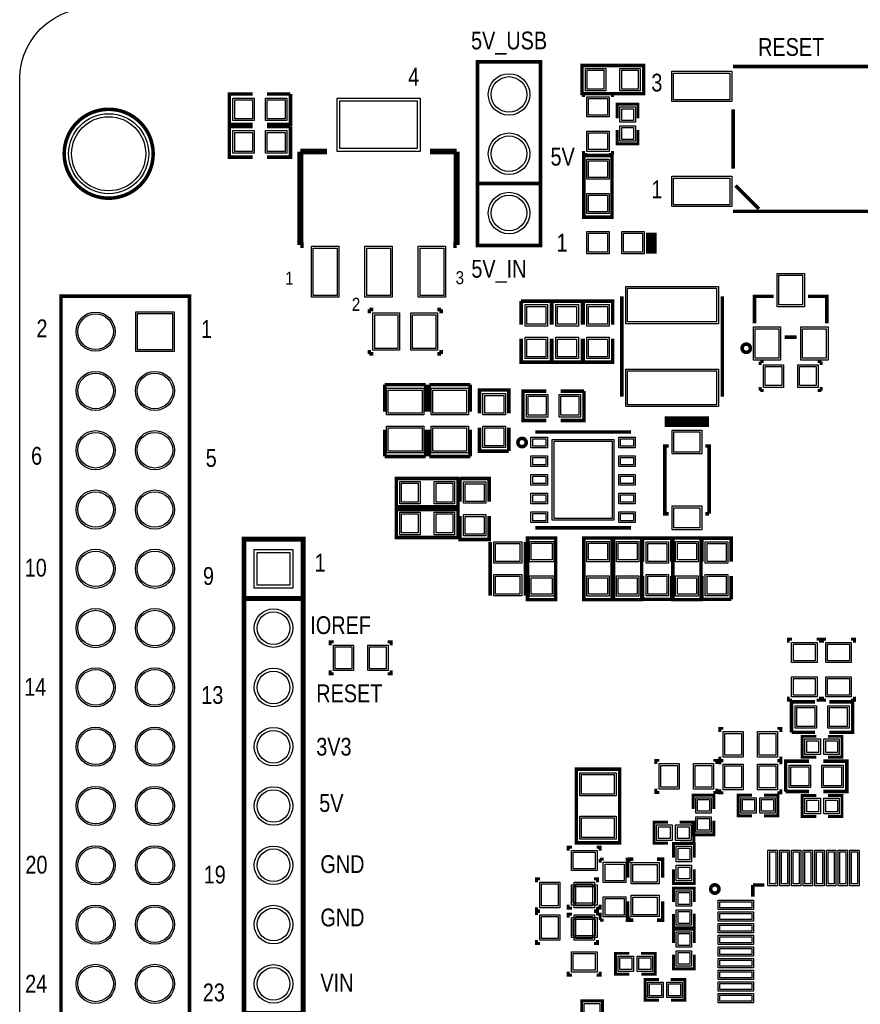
# Model space of a CAD drawing. Extents: x -155 to 465, y -138 to 308.
# Tile 3 of 10: x 0 to 36, y 25 to 67. Entities that reach past the tile are written whole.
import ezdxf

# ---------------------------------------------------------------- set-up
doc = ezdxf.new("R2010")
doc.units = 0
for name, color, linetype in [('BOARD_GEOMETRY_OUTLINE', 1, 'CONTINUOUS'), ('BOARD_GEOMETRY_SILKSCREEN_TOP', 2, 'CONTINUOUS'), ('PACKAGE_GEOMETRY_ASSEMBLY_TOP', 6, 'CONTINUOUS'), ('PACKAGE_GEOMETRY_SILKSCREEN_TOP', 5, 'CONTINUOUS'), ('PIN_SOLDERMASK_TOP', 9, 'CONTINUOUS'), ('PIN_TOP', 8, 'CONTINUOUS')]:
    doc.layers.add(name, color=color, linetype=linetype)

msp = doc.modelspace()

# ---------------------------------------------------------------- linework, layer by layer
at = {"layer": 'BOARD_GEOMETRY_OUTLINE'}
msp.add_lwpolyline([(66.95186, 67.199002, -0.414214), (69.99986, 64.151002), (69.99986, 3.048, -0.414214), (66.95186, 0), (3.048, 0, -0.414214), (0, 3.048), (0, 64.151002, -0.414214), (3.048, 67.199002)], format="xyb", dxfattribs=at)
at = {"layer": 'BOARD_GEOMETRY_SILKSCREEN_TOP', "const_width": 0.1524}
for points in [[(26.900124, 57.584594), (26.900124, 56.684418)], [(27.052524, 57.584594), (27.052524, 56.684418)], [(27.204924, 57.584594), (27.204924, 56.684418)], [(7.269988, 54.859936), (7.269988, 3.560064), (1.769872, 3.560064), (1.769872, 54.859936), (7.269988, 54.859936)], [(27.62504, 49.63922), (29.52496, 49.63922)], [(27.62504, 49.48682), (29.52496, 49.48682)], [(27.62504, 49.33442), (29.52496, 49.33442)]]:
    msp.add_lwpolyline(points, dxfattribs=at)
at = {"layer": 'PACKAGE_GEOMETRY_ASSEMBLY_TOP'}
for points, const_width in [([(26.377392, 63.532766), (24.0792, 63.532766), (24.0792, 64.737234), (26.7208, 64.737234), (26.7208, 63.532766), (26.377392, 63.532766)], 0.1524), ([(9.9822, 63.517526), (8.9789, 63.517526), (8.9789, 62.212474), (9.9822, 62.212474)], 0.1524), ([(11.593068, 63.517526), (10.5918, 63.517526)], 0.1524), ([(10.5918, 62.212474), (11.5951, 62.212474), (11.5951, 63.517526)], 0.1524), ([(24.1427, 63.5381), (24.1427, 63.3857)], 0.127), ([(24.2951, 63.5381), (24.1427, 63.5381)], 0.127), ([(25.2349, 63.5381), (25.3873, 63.5381)], 0.127), ([(25.3873, 63.5381), (25.3873, 63.3857)], 0.127), ([(25.5905, 62.48019), (25.5905, 63.0809), (26.4795, 63.0809), (26.4795, 62.484)], 0.127), ([(9.9822, 62.120526), (8.9789, 62.120526), (8.9789, 60.815474), (9.9822, 60.815474)], 0.1524), ([(11.593068, 62.120526), (10.5918, 62.120526)], 0.1524), ([(10.5918, 60.815474), (11.5951, 60.815474), (11.5951, 62.120526)], 0.1524), ([(26.4795, 61.976), (26.4795, 61.3791), (25.5905, 61.3791), (25.5905, 61.976)], 0.127), ([(24.1427, 60.9219), (24.1427, 61.0743)], 0.127), ([(24.2951, 60.9219), (24.1427, 60.9219)], 0.127), ([(24.162766, 58.585608), (24.162766, 60.8838), (25.367234, 60.8838), (25.367234, 58.2422), (24.162766, 58.2422), (24.162766, 58.585608)], 0.1524), ([(25.2349, 60.9219), (25.3873, 60.9219)], 0.127), ([(25.3873, 60.9219), (25.3873, 61.0743)], 0.127), ([(22.775926, 53.6448), (22.775926, 54.6481), (21.470874, 54.6481)], 0.1524), ([(21.470874, 54.646068), (21.470874, 53.6448)], 0.1524), ([(24.096726, 53.6448), (24.096726, 54.6481), (22.791674, 54.6481)], 0.1524), ([(22.791674, 54.646068), (22.791674, 53.6448)], 0.1524), ([(25.39238, 53.6448), (25.39238, 54.6481), (24.13762, 54.6481)], 0.1524), ([(24.13762, 54.646068), (24.13762, 53.6448)], 0.1524), ([(21.470874, 53.0352), (21.470874, 52.0319), (22.775926, 52.0319), (22.775926, 53.0352)], 0.1524), ([(22.791674, 53.0352), (22.791674, 52.0319), (24.096726, 52.0319), (24.096726, 53.0352)], 0.1524), ([(24.13762, 53.0352), (24.13762, 52.0319), (25.39238, 52.0319), (25.39238, 53.0352)], 0.1524), ([(31.7119, 52.0573), (31.8643, 52.0573)], 0.127), ([(31.7119, 51.9049), (31.7119, 52.0573)], 0.127), ([(34.3281, 52.0573), (34.1757, 52.0573)], 0.127), ([(34.3281, 51.9049), (34.3281, 52.0573)], 0.127), ([(15.632684, 51.0667), (17.387316, 51.0667)], 0.1524), ([(15.632684, 49.91354), (15.632684, 51.0667)], 0.1524), ([(17.387316, 51.0667), (17.387316, 49.91354)], 0.1524), ([(17.537684, 51.0667), (19.292316, 51.0667)], 0.1524), ([(17.537684, 49.91354), (17.537684, 51.0667)], 0.1524), ([(19.292316, 51.0667), (19.292316, 49.91354)], 0.1524), ([(20.94738, 49.8348), (20.94738, 50.8381), (19.69262, 50.8381), (19.69262, 49.8348)], 0.1524), ([(22.5552, 50.79238), (21.5519, 50.79238), (21.5519, 49.53762), (22.5552, 49.53762)], 0.1524), ([(24.166068, 50.79238), (23.1648, 50.79238)], 0.1524), ([(23.1648, 49.53762), (24.1681, 49.53762), (24.1681, 50.79238)], 0.1524), ([(31.7119, 50.9651), (31.7119, 50.8127)], 0.127), ([(31.7119, 50.8127), (31.8643, 50.8127)], 0.127), ([(34.3281, 50.8127), (34.1757, 50.8127)], 0.127), ([(34.3281, 50.9651), (34.3281, 50.8127)], 0.127), ([(15.632684, 47.9933), (15.632684, 49.14646)], 0.1524), ([(17.387316, 49.14646), (17.387316, 47.9933)], 0.1524), ([(17.537684, 47.9933), (17.537684, 49.14646)], 0.1524), ([(19.292316, 49.14646), (19.292316, 47.9933)], 0.1524), ([(19.69262, 49.2252), (19.69262, 48.2219), (20.94738, 48.2219)], 0.1524), ([(20.94738, 48.223932), (20.94738, 49.2252)], 0.1524), ([(17.387316, 47.9933), (15.631668, 47.9933)], 0.1524), ([(19.292316, 47.9933), (17.536668, 47.9933)], 0.1524), ([(16.472408, 47.046134), (18.7706, 47.046134), (18.7706, 45.841666), (16.129, 45.841666), (16.129, 47.046134), (16.472408, 47.046134)], 0.1524), ([(20.10918, 46.0502), (20.10918, 47.0535), (18.85442, 47.0535)], 0.1524), ([(18.85442, 47.051468), (18.85442, 46.0502)], 0.1524), ([(16.472408, 45.725334), (18.7706, 45.725334), (18.7706, 44.520866), (16.129, 44.520866), (16.129, 45.725334), (16.472408, 45.725334)], 0.1524), ([(18.85442, 45.4406), (18.85442, 44.4373), (20.10918, 44.4373), (20.10918, 45.4406)], 0.1524), ([(20.150582, 44.333668), (20.150582, 42.026332)], 0.1524), ([(21.657818, 42.026332), (21.657818, 44.333668)], 0.1524), ([(21.749766, 42.202608), (21.749766, 44.5008), (22.954234, 44.5008), (22.954234, 41.8592), (21.749766, 41.8592), (21.749766, 42.202608)], 0.1524), ([(25.367234, 44.157392), (25.367234, 41.8592), (24.162766, 41.8592), (24.162766, 44.5008), (25.367234, 44.5008), (25.367234, 44.157392)], 0.1524), ([(25.432766, 42.202608), (25.432766, 44.5008), (26.637234, 44.5008), (26.637234, 41.8592), (25.432766, 41.8592), (25.432766, 42.202608)], 0.1524), ([(27.93238, 43.4848), (27.93238, 44.4881), (26.67762, 44.4881)], 0.1524), ([(26.67762, 44.486068), (26.67762, 43.4848)], 0.1524), ([(27.972766, 42.202608), (27.972766, 44.5008), (29.177234, 44.5008), (29.177234, 41.8592), (27.972766, 41.8592), (27.972766, 42.202608)], 0.1524), ([(30.47238, 43.4848), (30.47238, 44.4881), (29.21762, 44.4881), (29.21762, 43.4848)], 0.1524), ([(26.67762, 42.8752), (26.67762, 41.8719), (27.93238, 41.8719), (27.93238, 42.8752)], 0.1524), ([(29.21762, 42.8752), (29.21762, 41.8719), (30.47238, 41.8719)], 0.1524), ([(30.47238, 41.873932), (30.47238, 42.8752)], 0.1524), ([(13.4493, 40.0558), (13.2969, 40.0558), (13.2969, 39.9034)], 0.127), ([(15.9131, 39.9034), (15.9131, 40.0558), (15.7607, 40.0558)], 0.127), ([(32.91713, 40.0177), (32.91713, 40.1701), (33.06953, 40.1701)], 0.127), ([(34.28873, 40.0177), (34.28873, 40.1701), (34.13633, 40.1701)], 0.127), ([(34.53003, 40.1701), (34.37763, 40.1701), (34.37763, 40.0177)], 0.127), ([(35.74923, 40.0177), (35.74923, 40.1701), (35.59683, 40.1701)], 0.127), ([(13.4493, 38.6842), (13.2969, 38.6842), (13.2969, 38.8366)], 0.127), ([(15.7607, 38.6842), (15.9131, 38.6842), (15.9131, 38.8366)], 0.127), ([(32.91713, 37.7063), (32.91713, 37.5539), (33.06953, 37.5539)], 0.127), ([(34.06013, 37.482526), (33.05683, 37.482526), (33.05683, 36.177474)], 0.1524), ([(34.13633, 37.5539), (34.28873, 37.5539), (34.28873, 37.7063)], 0.127), ([(34.37763, 37.7063), (34.37763, 37.5539), (34.53003, 37.5539)], 0.127), ([(34.66973, 36.177474), (35.67303, 36.177474), (35.67303, 37.482526), (34.66973, 37.482526)], 0.1524), ([(35.74923, 37.7063), (35.74923, 37.5539), (35.59683, 37.5539)], 0.127), ([(30.13583, 36.3474), (29.98343, 36.3474), (29.98343, 36.195)], 0.127), ([(32.59963, 36.195), (32.59963, 36.3474), (32.44723, 36.3474)], 0.127), ([(33.058862, 36.177474), (34.06013, 36.177474)], 0.1524), ([(34.11093, 35.1155), (33.51403, 35.1155), (33.51403, 36.0045), (34.11093, 36.0045)], 0.127), ([(34.61512, 36.0045), (35.21583, 36.0045), (35.21583, 35.1155), (34.61893, 35.1155)], 0.127), ([(27.39263, 34.9758), (27.24023, 34.9758), (27.24023, 34.8234)], 0.127), ([(29.85643, 34.8234), (29.85643, 34.9758), (29.70403, 34.9758)], 0.127), ([(30.13583, 34.9758), (29.98343, 34.9758), (29.98343, 35.1282)], 0.127), ([(30.13583, 34.9504), (29.98343, 34.9504), (29.98343, 34.798)], 0.127), ([(32.44723, 34.9758), (32.59963, 34.9758), (32.59963, 35.1282)], 0.127), ([(32.59963, 34.798), (32.59963, 34.9504), (32.44723, 34.9504)], 0.127), ([(33.80613, 34.942526), (32.80283, 34.942526), (32.80283, 33.637474)], 0.1524), ([(34.41573, 33.637474), (35.41903, 33.637474), (35.41903, 34.942526), (34.41573, 34.942526)], 0.1524), ([(27.39263, 33.6042), (27.24023, 33.6042), (27.24023, 33.7566)], 0.127), ([(29.70403, 33.6042), (29.85643, 33.6042), (29.85643, 33.7566)], 0.127), ([(30.13583, 33.5788), (29.98343, 33.5788), (29.98343, 33.7312)], 0.127), ([(32.44723, 33.5788), (32.59963, 33.5788), (32.59963, 33.7312)], 0.127), ([(28.84043, 32.88919), (28.84043, 33.4899), (29.72943, 33.4899), (29.72943, 32.893)], 0.127), ([(31.36773, 32.6009), (30.77083, 32.6009), (30.77083, 33.4899), (31.36773, 33.4899)], 0.127), ([(31.87192, 33.4899), (32.47263, 33.4899), (32.47263, 32.6009), (31.87573, 32.6009)], 0.127), ([(32.804862, 33.637474), (33.80613, 33.637474)], 0.1524), ([(34.11093, 32.5755), (33.51403, 32.5755), (33.51403, 33.4645), (34.11093, 33.4645)], 0.127), ([(34.61512, 33.4645), (35.21583, 33.4645), (35.21583, 32.5755), (34.61893, 32.5755)], 0.127), ([(27.76093, 31.4325), (27.16403, 31.4325), (27.16403, 32.3215), (27.76093, 32.3215)], 0.127), ([(28.26512, 32.3215), (28.86583, 32.3215), (28.86583, 31.4325), (28.26893, 31.4325)], 0.127), ([(29.72943, 32.385), (29.72943, 31.7881), (28.84043, 31.7881), (28.84043, 32.385)], 0.127), ([(23.49373, 31.1023), (23.49373, 31.2547), (23.64613, 31.2547)], 0.127), ([(24.86533, 31.1023), (24.86533, 31.2547), (24.71293, 31.2547)], 0.127), ([(28.00223, 30.8102), (28.00223, 31.4071), (28.89123, 31.4071), (28.89123, 30.8102)], 0.127), ([(24.8539, 30.7467), (24.8539, 30.5943)], 0.127), ([(25.0063, 30.7467), (24.8539, 30.7467)], 0.127), ([(25.9461, 30.7467), (26.0985, 30.7467)], 0.127), ([(26.0985, 30.7467), (26.0985, 30.5943)], 0.127), ([(28.89123, 30.30601), (28.89123, 29.7053), (28.00223, 29.7053), (28.00223, 30.3022)], 0.127), ([(22.28723, 29.8958), (22.13483, 29.8958), (22.13483, 29.7434)], 0.127), ([(24.75103, 29.7434), (24.75103, 29.8958), (24.59863, 29.8958)], 0.127), ([(28.00223, 28.9052), (28.00223, 29.5021), (28.89123, 29.5021), (28.89123, 28.9052)], 0.127), ([(22.28723, 28.5242), (22.13483, 28.5242), (22.13483, 28.6766)], 0.127), ([(23.49373, 28.7909), (23.49373, 28.6385), (23.64613, 28.6385)], 0.127), ([(24.59863, 28.5242), (24.75103, 28.5242), (24.75103, 28.6766)], 0.127), ([(24.71293, 28.6385), (24.86533, 28.6385), (24.86533, 28.7909)], 0.127), ([(22.28723, 28.4988), (22.13483, 28.4988), (22.13483, 28.3464)], 0.127), ([(23.64613, 28.3845), (23.49373, 28.3845), (23.49373, 28.2321)], 0.127), ([(24.75103, 28.3464), (24.75103, 28.4988), (24.59863, 28.4988)], 0.127), ([(24.86533, 28.2321), (24.86533, 28.3845), (24.71293, 28.3845)], 0.127), ([(24.8539, 28.1305), (24.8539, 28.2829)], 0.127), ([(26.0985, 28.1305), (26.0985, 28.2829)], 0.127), ([(28.89123, 28.40101), (28.89123, 27.8003), (28.00223, 27.8003), (28.00223, 28.3972)], 0.127), ([(25.0063, 28.1305), (24.8539, 28.1305)], 0.127), ([(25.9461, 28.1305), (26.0985, 28.1305)], 0.127), ([(28.00223, 27.14879), (28.00223, 27.7495), (28.89123, 27.7495), (28.89123, 27.1526)], 0.127), ([(22.28723, 27.1272), (22.13483, 27.1272), (22.13483, 27.2796)], 0.127), ([(24.59863, 27.1272), (24.75103, 27.1272), (24.75103, 27.2796)], 0.127), ([(26.10993, 25.8191), (25.51303, 25.8191), (25.51303, 26.7081), (26.10993, 26.7081)], 0.127), ([(26.61412, 26.7081), (27.21483, 26.7081), (27.21483, 25.8191), (26.61793, 25.8191)], 0.127), ([(28.89123, 26.6446), (28.89123, 26.0477), (28.00223, 26.0477), (28.00223, 26.6446)], 0.127), ([(23.49373, 25.9207), (23.49373, 25.7683), (23.64613, 25.7683)], 0.127), ([(24.86533, 25.9207), (24.86533, 25.7683), (24.71293, 25.7683)], 0.127), ([(27.37993, 24.7015), (26.78303, 24.7015), (26.78303, 25.5905), (27.37993, 25.5905)], 0.127), ([(27.88412, 25.5905), (28.48483, 25.5905), (28.48483, 24.7015), (27.88793, 24.7015)], 0.127), ([(24.0665, 24.07539), (24.0665, 24.6761), (24.9555, 24.6761), (24.9555, 24.0792)], 0.127)]:
    msp.add_lwpolyline(points, dxfattribs=dict(at, const_width=const_width))
at = {"layer": 'PACKAGE_GEOMETRY_SILKSCREEN_TOP'}
for points, const_width in [([(22.30501, 57.025032), (22.30501, 64.894968), (19.60499, 64.894968), (19.60499, 57.025032), (22.30501, 57.025032)], 0.1524), ([(36.75507, 64.69507), (30.55493, 64.69507)], 0.1524), ([(30.55493, 62.865), (30.55493, 60.325)], 0.1524), ([(12.016994, 61.054996), (12.016994, 57.055004)], 0.254), ([(13.167106, 61.054996), (12.016994, 61.054996)], 0.254), ([(17.566894, 61.054996), (18.717006, 61.054996)], 0.254), ([(18.717006, 61.054996), (18.717006, 57.055004)], 0.254), ([(19.629882, 59.69), (22.280118, 59.69)], 0.1524), ([(30.655006, 59.595004), (31.655004, 58.595006)], 0.1524), ([(30.55493, 58.49493), (36.75507, 58.49493)], 0.1524), ([(12.016994, 57.055004), (12.167108, 57.055004)], 0.254), ([(18.717006, 57.055004), (18.566892, 57.055004)], 0.254), ([(25.78989, 54.85511), (25.78989, 50.55489)], 0.1524), ([(30.09011, 50.55489), (30.09011, 54.85511)], 0.1524), ([(32.2834, 54.85003), (31.470092, 54.85003), (31.470092, 53.6956)], 0.1524), ([(34.569908, 53.6956), (34.569908, 54.85003), (33.7566, 54.85003)], 0.1524), ([(14.9733, 54.2925), (14.9733, 54.1274)], 0.1524), ([(15.1384, 54.2925), (14.9733, 54.2925)], 0.1524), ([(18.0467, 54.2925), (17.8816, 54.2925)], 0.1524), ([(18.0467, 54.1274), (18.0467, 54.2925)], 0.1524), ([(32.766, 53.09997), (33.274, 53.09997)], 0.1524), ([(14.9733, 52.5526), (14.9733, 52.3875)], 0.1524), ([(14.9733, 52.3875), (15.1384, 52.3875)], 0.1524), ([(17.8816, 52.3875), (18.0467, 52.3875)], 0.1524), ([(18.0467, 52.3875), (18.0467, 52.5526)], 0.1524), ([(27.62504, 49.63922), (29.52496, 49.63922)], 0.1524), ([(29.52496, 49.48682), (27.62504, 49.48682)], 0.1524), ([(27.62504, 49.33442), (29.52496, 49.33442)], 0.1524), ([(26.180034, 49.040034), (22.079966, 49.040034)], 0.1524), ([(27.7876, 48.440086), (27.62504, 48.440086), (27.62504, 45.539914), (27.7876, 45.539914)], 0.1524), ([(29.52496, 45.539914), (29.52496, 48.440086), (29.3624, 48.440086)], 0.1524), ([(29.3624, 45.539914), (29.52496, 45.539914)], 0.1524), ([(22.079966, 44.939966), (26.180034, 44.939966)], 0.1524), ([(12.13993, 44.45), (12.13993, 24.13), (9.59993, 24.13), (9.59993, 44.45), (12.13993, 44.45)], 0.2032), ([(12.13993, 41.91), (9.59993, 41.91)], 0.2032), ([(23.8379, 31.4452), (23.8379, 34.5948), (25.6921, 34.5948), (25.6921, 31.4452), (23.8379, 31.4452)], 0.1524), ([(26.035, 30.7467), (26.035, 29.9466)], 0.1524), ([(26.2763, 30.7467), (26.035, 30.7467)], 0.1524), ([(27.5336, 29.9466), (27.5336, 30.7467), (27.2923, 30.7467)], 0.1524), ([(31.399988, 29.634942), (31.399988, 29.140658)], 0.1524), ([(31.894272, 29.634942), (31.399988, 29.634942)], 0.1524), ([(26.035, 28.9306), (26.035, 28.1305), (26.2763, 28.1305)], 0.1524), ([(27.2923, 28.1305), (27.5336, 28.1305), (27.5336, 28.9306)], 0.1524)]:
    msp.add_lwpolyline(points, dxfattribs=dict(at, const_width=const_width))
at = {"layer": 'PACKAGE_GEOMETRY_SILKSCREEN_TOP', "const_width": 0.1524}
for points in [[(5.715, 60.96, 1), (1.905, 60.96, 1), (5.715, 60.96)], [(31.2928, 52.6288, -1), (30.9372, 52.6288, -1), (31.2928, 52.6288)], [(21.691854, 48.589946, -1.000259), (21.336254, 48.589946, -0.999741), (21.691854, 48.589946)], [(29.946854, 29.464, -0.999764), (29.591, 29.464, -1.000236), (29.946854, 29.464)]]:
    msp.add_lwpolyline(points, format="xyb", dxfattribs=at)
at = {"layer": 'PIN_SOLDERMASK_TOP'}
for points in [[(25.0952, 64.6176), (25.0952, 63.6524), (24.2316, 63.6524), (24.2316, 64.6176)], [(26.5684, 64.6176), (26.5684, 63.6524), (25.7048, 63.6524), (25.7048, 64.6176)], [(27.9273, 63.197232), (27.9273, 64.492632), (30.4927, 64.492632), (30.4927, 63.197232)], [(9.1313, 62.3824), (9.1313, 63.3476), (10.0457, 63.3476), (10.0457, 62.3824)], [(10.5283, 62.3824), (10.5283, 63.3476), (11.4427, 63.3476), (11.4427, 62.3824)], [(13.589, 61.0616), (13.589, 63.3476), (17.145, 63.3476), (17.145, 61.0616)], [(24.2824, 63.3984), (25.2476, 63.3984), (25.2476, 62.5348), (24.2824, 62.5348)], [(25.7048, 62.9666), (26.3652, 62.9666), (26.3652, 62.3062), (25.7048, 62.3062)], [(25.7048, 62.1538), (26.3652, 62.1538), (26.3652, 61.4934), (25.7048, 61.4934)], [(9.1313, 60.9854), (9.1313, 61.9506), (10.0457, 61.9506), (10.0457, 60.9854)], [(10.5283, 60.9854), (10.5283, 61.9506), (11.4427, 61.9506), (11.4427, 60.9854)], [(24.2824, 61.9252), (25.2476, 61.9252), (25.2476, 61.0616), (24.2824, 61.0616)], [(25.2476, 59.8678), (24.2824, 59.8678), (24.2824, 60.7314), (25.2476, 60.7314)], [(27.9273, 58.697368), (27.9273, 59.992768), (30.4927, 59.992768), (30.4927, 58.697368)], [(25.2476, 58.3946), (24.2824, 58.3946), (24.2824, 59.2582), (25.2476, 59.2582)], [(24.2824, 56.6674), (24.2824, 57.6326), (25.2476, 57.6326), (25.2476, 56.6674)], [(25.782524, 56.6674), (25.782524, 57.6326), (26.747724, 57.6326), (26.747724, 56.6674)], [(12.4968, 54.8132), (12.4968, 56.9976), (13.6652, 56.9976), (13.6652, 54.8132)], [(14.7828, 54.8132), (14.7828, 56.9976), (15.9512, 56.9976), (15.9512, 54.8132)], [(17.0688, 54.8132), (17.0688, 56.9976), (18.2372, 56.9976), (18.2372, 54.8132)], [(32.4358, 54.4068), (32.4358, 55.8292), (33.6042, 55.8292), (33.6042, 54.4068)], [(29.9212, 53.679852), (25.9588, 53.679852), (25.9588, 55.280052), (29.9212, 55.280052)], [(22.606, 53.5813), (21.6408, 53.5813), (21.6408, 54.4957), (22.606, 54.4957)], [(23.9268, 53.5813), (22.9616, 53.5813), (22.9616, 54.4957), (23.9268, 54.4957)], [(25.2476, 53.5813), (24.2824, 53.5813), (24.2824, 54.4957), (25.2476, 54.4957)], [(6.62813, 54.1782), (4.95173, 54.1782), (4.95173, 52.5018), (6.62813, 52.5018)], [(15.1257, 52.5399), (15.1257, 54.1401), (16.2687, 54.1401), (16.2687, 52.5399)], [(16.7513, 52.5399), (16.7513, 54.1401), (17.8943, 54.1401), (17.8943, 52.5399)], [(31.4198, 52.1208), (31.4198, 53.5432), (32.5882, 53.5432), (32.5882, 52.1208)], [(33.4518, 52.1208), (33.4518, 53.5432), (34.6202, 53.5432), (34.6202, 52.1208)], [(22.606, 52.1843), (21.6408, 52.1843), (21.6408, 53.0987), (22.606, 53.0987)], [(23.9268, 52.1843), (22.9616, 52.1843), (22.9616, 53.0987), (23.9268, 53.0987)], [(25.2476, 52.1843), (24.2824, 52.1843), (24.2824, 53.0987), (25.2476, 53.0987)], [(32.7152, 51.9176), (32.7152, 50.9524), (31.8516, 50.9524), (31.8516, 51.9176)], [(34.1884, 51.9176), (34.1884, 50.9524), (33.3248, 50.9524), (33.3248, 51.9176)], [(29.9212, 50.129948), (25.9588, 50.129948), (25.9588, 51.730148), (29.9212, 51.730148)], [(15.7099, 50.9143), (17.3101, 50.9143), (17.3101, 49.7713), (15.7099, 49.7713)], [(17.6149, 50.9143), (19.2151, 50.9143), (19.2151, 49.7713), (17.6149, 49.7713)], [(19.8374, 50.6857), (20.8026, 50.6857), (20.8026, 49.7713), (19.8374, 49.7713)], [(21.7043, 49.6824), (21.7043, 50.6476), (22.6187, 50.6476), (22.6187, 49.6824)], [(23.1013, 49.6824), (23.1013, 50.6476), (24.0157, 50.6476), (24.0157, 49.6824)], [(15.7099, 49.2887), (17.3101, 49.2887), (17.3101, 48.1457), (15.7099, 48.1457)], [(17.6149, 49.2887), (19.2151, 49.2887), (19.2151, 48.1457), (17.6149, 48.1457)], [(19.8374, 49.2887), (20.8026, 49.2887), (20.8026, 48.3743), (19.8374, 48.3743)], [(29.21, 48.1076), (27.94, 48.1076), (27.94, 49.1236), (29.21, 49.1236)], [(21.895054, 48.818546), (22.606254, 48.818546), (22.606254, 48.361346), (21.895054, 48.361346)], [(22.8092, 45.2628), (22.8092, 48.7172), (25.4508, 48.7172), (25.4508, 45.2628)], [(25.653746, 48.818546), (26.364946, 48.818546), (26.364946, 48.361346), (25.653746, 48.361346)], [(21.895054, 48.0187), (22.606254, 48.0187), (22.606254, 47.5615), (21.895054, 47.5615)], [(25.653746, 48.0187), (26.364946, 48.0187), (26.364946, 47.5615), (25.653746, 47.5615)], [(16.2814, 45.9613), (16.2814, 46.9265), (17.145, 46.9265), (17.145, 45.9613)], [(17.7546, 45.9613), (17.7546, 46.9265), (18.6182, 46.9265), (18.6182, 45.9613)], [(19.9644, 45.9867), (18.9992, 45.9867), (18.9992, 46.9011), (19.9644, 46.9011)], [(21.895054, 47.2186), (22.606254, 47.2186), (22.606254, 46.7614), (21.895054, 46.7614)], [(25.653746, 47.2186), (26.364946, 47.2186), (26.364946, 46.7614), (25.653746, 46.7614)], [(21.895054, 46.4185), (22.606254, 46.4185), (22.606254, 45.9613), (21.895054, 45.9613)], [(25.653746, 46.4185), (26.364946, 46.4185), (26.364946, 45.9613), (25.653746, 45.9613)], [(16.2814, 44.6405), (16.2814, 45.6057), (17.145, 45.6057), (17.145, 44.6405)], [(17.7546, 44.6405), (17.7546, 45.6057), (18.6182, 45.6057), (18.6182, 44.6405)], [(21.895054, 45.618654), (22.606254, 45.618654), (22.606254, 45.161454), (21.895054, 45.161454)], [(25.653746, 45.618654), (26.364946, 45.618654), (26.364946, 45.161454), (25.653746, 45.161454)], [(29.21, 44.8564), (27.94, 44.8564), (27.94, 45.8724), (29.21, 45.8724)], [(19.9644, 44.5897), (18.9992, 44.5897), (18.9992, 45.5041), (19.9644, 45.5041)], [(21.5011, 43.4213), (20.3073, 43.4213), (20.3073, 44.3357), (21.5011, 44.3357)], [(22.8727, 43.4848), (21.8313, 43.4848), (21.8313, 44.3484), (22.8727, 44.3484)], [(24.2824, 44.3484), (25.2476, 44.3484), (25.2476, 43.4848), (24.2824, 43.4848)], [(26.5176, 43.4848), (25.5524, 43.4848), (25.5524, 44.3484), (26.5176, 44.3484)], [(27.7876, 43.4213), (26.8224, 43.4213), (26.8224, 44.3357), (27.7876, 44.3357)], [(29.0576, 43.4848), (28.0924, 43.4848), (28.0924, 44.3484), (29.0576, 44.3484)], [(29.3624, 44.3357), (30.3276, 44.3357), (30.3276, 43.4213), (29.3624, 43.4213)], [(10.04443, 44.0055), (11.69543, 44.0055), (11.69543, 42.3545), (10.04443, 42.3545)], [(21.5011, 42.0243), (20.3073, 42.0243), (20.3073, 42.9387), (21.5011, 42.9387)], [(22.8727, 42.0116), (21.8313, 42.0116), (21.8313, 42.8752), (22.8727, 42.8752)], [(24.2824, 42.8752), (25.2476, 42.8752), (25.2476, 42.0116), (24.2824, 42.0116)], [(26.5176, 42.0116), (25.5524, 42.0116), (25.5524, 42.8752), (26.5176, 42.8752)], [(27.7876, 42.0243), (26.8224, 42.0243), (26.8224, 42.9387), (27.7876, 42.9387)], [(29.0576, 42.0116), (28.0924, 42.0116), (28.0924, 42.8752), (29.0576, 42.8752)], [(29.3624, 42.9387), (30.3276, 42.9387), (30.3276, 42.0243), (29.3624, 42.0243)], [(14.3002, 39.9161), (14.3002, 38.8239), (13.4366, 38.8239), (13.4366, 39.9161)], [(15.7734, 39.9161), (15.7734, 38.8239), (14.9098, 38.8239), (14.9098, 39.9161)], [(34.14903, 39.1668), (33.05683, 39.1668), (33.05683, 40.0304), (34.14903, 40.0304)], [(34.51733, 40.0304), (35.60953, 40.0304), (35.60953, 39.1668), (34.51733, 39.1668)], [(34.14903, 37.6936), (33.05683, 37.6936), (33.05683, 38.5572), (34.14903, 38.5572)], [(34.51733, 38.5572), (35.60953, 38.5572), (35.60953, 37.6936), (34.51733, 37.6936)], [(34.12363, 37.3126), (34.12363, 36.3474), (33.20923, 36.3474), (33.20923, 37.3126)], [(35.52063, 37.3126), (35.52063, 36.3474), (34.60623, 36.3474), (34.60623, 37.3126)], [(30.98673, 36.2077), (30.98673, 35.1155), (30.12313, 35.1155), (30.12313, 36.2077)], [(32.45993, 36.2077), (32.45993, 35.1155), (31.59633, 35.1155), (31.59633, 36.2077)], [(34.28873, 35.8902), (34.28873, 35.2298), (33.62833, 35.2298), (33.62833, 35.8902)], [(35.10153, 35.8902), (35.10153, 35.2298), (34.44113, 35.2298), (34.44113, 35.8902)], [(28.24353, 34.8361), (28.24353, 33.7439), (27.37993, 33.7439), (27.37993, 34.8361)], [(29.71673, 34.8361), (29.71673, 33.7439), (28.85313, 33.7439), (28.85313, 34.8361)], [(30.98673, 34.8107), (30.98673, 33.7185), (30.12313, 33.7185), (30.12313, 34.8107)], [(32.45993, 34.8107), (32.45993, 33.7185), (31.59633, 33.7185), (31.59633, 34.8107)], [(33.86963, 34.7726), (33.86963, 33.8074), (32.95523, 33.8074), (32.95523, 34.7726)], [(35.26663, 34.7726), (35.26663, 33.8074), (34.35223, 33.8074), (34.35223, 34.7726)], [(25.5397, 33.4518), (23.9903, 33.4518), (23.9903, 34.4424), (25.5397, 34.4424)], [(28.95473, 33.3756), (29.61513, 33.3756), (29.61513, 32.7152), (28.95473, 32.7152)], [(31.54553, 33.3756), (31.54553, 32.7152), (30.88513, 32.7152), (30.88513, 33.3756)], [(32.35833, 33.3756), (32.35833, 32.7152), (31.69793, 32.7152), (31.69793, 33.3756)], [(34.28873, 33.3502), (34.28873, 32.6898), (33.62833, 32.6898), (33.62833, 33.3502)], [(35.10153, 33.3502), (35.10153, 32.6898), (34.44113, 32.6898), (34.44113, 33.3502)], [(25.5397, 31.5976), (23.9903, 31.5976), (23.9903, 32.5882), (25.5397, 32.5882)], [(28.95473, 32.5628), (29.61513, 32.5628), (29.61513, 31.9024), (28.95473, 31.9024)], [(27.93873, 32.2072), (27.93873, 31.5468), (27.27833, 31.5468), (27.27833, 32.2072)], [(28.75153, 32.2072), (28.75153, 31.5468), (28.09113, 31.5468), (28.09113, 32.2072)], [(28.77693, 30.6324), (28.11653, 30.6324), (28.11653, 31.2928), (28.77693, 31.2928)], [(24.72563, 30.2514), (23.63343, 30.2514), (23.63343, 31.115), (24.72563, 31.115)], [(32.046672, 31.128716), (32.453072, 31.128716), (32.453072, 29.604716), (32.046672, 29.604716)], [(32.546798, 31.128716), (32.953198, 31.128716), (32.953198, 29.604716), (32.546798, 29.604716)], [(33.04667, 31.128716), (33.45307, 31.128716), (33.45307, 29.604716), (33.04667, 29.604716)], [(33.546796, 31.128716), (33.953196, 31.128716), (33.953196, 29.604716), (33.546796, 29.604716)], [(34.046668, 31.128716), (34.453068, 31.128716), (34.453068, 29.604716), (34.046668, 29.604716)], [(34.546794, 31.128716), (34.953194, 31.128716), (34.953194, 29.604716), (34.546794, 29.604716)], [(35.046666, 31.128716), (35.453066, 31.128716), (35.453066, 29.604716), (35.046666, 29.604716)], [(35.546792, 31.128716), (35.953192, 31.128716), (35.953192, 29.604716), (35.546792, 29.604716)], [(24.9936, 30.607), (25.9588, 30.607), (25.9588, 29.7434), (24.9936, 29.7434)], [(26.1874, 30.5943), (27.3812, 30.5943), (27.3812, 29.6799), (26.1874, 29.6799)], [(28.77693, 29.8196), (28.11653, 29.8196), (28.11653, 30.48), (28.77693, 30.48)], [(23.13813, 29.7561), (23.13813, 28.6639), (22.27453, 28.6639), (22.27453, 29.7561)], [(24.72563, 28.7782), (23.63343, 28.7782), (23.63343, 29.6418), (24.72563, 29.6418)], [(24.61133, 29.7561), (24.61133, 28.6639), (23.74773, 28.6639), (23.74773, 29.7561)], [(24.9936, 29.1338), (25.9588, 29.1338), (25.9588, 28.2702), (24.9936, 28.2702)], [(26.1874, 29.1973), (27.3812, 29.1973), (27.3812, 28.2829), (26.1874, 28.2829)], [(28.77693, 28.7274), (28.11653, 28.7274), (28.11653, 29.3878), (28.77693, 29.3878)], [(29.906214, 28.988258), (31.430214, 28.988258), (31.430214, 28.581858), (29.906214, 28.581858)], [(23.13813, 28.3591), (23.13813, 27.2669), (22.27453, 27.2669), (22.27453, 28.3591)], [(24.61133, 28.3591), (24.61133, 27.2669), (23.74773, 27.2669), (23.74773, 28.3591)], [(28.77693, 27.9146), (28.11653, 27.9146), (28.11653, 28.575), (28.77693, 28.575)], [(29.906214, 28.488132), (31.430214, 28.488132), (31.430214, 28.081732), (29.906214, 28.081732)], [(23.63343, 28.2448), (24.72563, 28.2448), (24.72563, 27.3812), (23.63343, 27.3812)], [(29.906214, 27.98826), (31.430214, 27.98826), (31.430214, 27.58186), (29.906214, 27.58186)], [(28.11653, 27.6352), (28.77693, 27.6352), (28.77693, 26.9748), (28.11653, 26.9748)], [(29.906214, 27.488134), (31.430214, 27.488134), (31.430214, 27.081734), (29.906214, 27.081734)], [(23.63343, 26.7716), (24.72563, 26.7716), (24.72563, 25.908), (23.63343, 25.908)], [(26.28773, 26.5938), (26.28773, 25.9334), (25.62733, 25.9334), (25.62733, 26.5938)], [(27.10053, 26.5938), (27.10053, 25.9334), (26.44013, 25.9334), (26.44013, 26.5938)], [(28.11653, 26.8224), (28.77693, 26.8224), (28.77693, 26.162), (28.11653, 26.162)], [(29.906214, 26.988262), (31.430214, 26.988262), (31.430214, 26.581862), (29.906214, 26.581862)], [(29.906214, 26.488136), (31.430214, 26.488136), (31.430214, 26.081736), (29.906214, 26.081736)], [(29.906214, 25.988264), (31.430214, 25.988264), (31.430214, 25.581864), (29.906214, 25.581864)], [(27.55773, 25.4762), (27.55773, 24.8158), (26.89733, 24.8158), (26.89733, 25.4762)], [(28.37053, 25.4762), (28.37053, 24.8158), (27.71013, 24.8158), (27.71013, 25.4762)], [(29.906214, 25.488138), (31.430214, 25.488138), (31.430214, 25.081738), (29.906214, 25.081738)], [(29.906214, 24.988266), (31.430214, 24.988266), (31.430214, 24.581866), (29.906214, 24.581866)], [(24.1808, 24.5618), (24.8412, 24.5618), (24.8412, 23.9014), (24.1808, 23.9014)]]:
    msp.add_lwpolyline(points, close=True, dxfattribs=at)
for centre, radius in [((20.955, 63.5), 0.889), ((3.81, 60.96), 1.7145), ((20.955, 60.96), 0.889), ((20.955, 58.42), 0.889), ((3.24993, 53.34), 0.8382), ((3.24993, 50.8), 0.8382), ((5.78993, 50.8), 0.8382), ((3.24993, 48.26), 0.8382), ((5.78993, 48.26), 0.8382), ((3.24993, 45.72), 0.8382), ((5.78993, 45.72), 0.8382), ((3.24993, 43.18), 0.8382), ((5.78993, 43.18), 0.8382), ((3.24993, 40.64), 0.8382), ((5.78993, 40.64), 0.8382), ((10.86993, 40.64), 0.8255), ((3.24993, 38.1), 0.8382), ((5.78993, 38.1), 0.8382), ((10.86993, 38.1), 0.8255), ((3.24993, 35.56), 0.8382), ((5.78993, 35.56), 0.8382), ((10.86993, 35.56), 0.8255), ((3.24993, 33.02), 0.8382), ((5.78993, 33.02), 0.8382), ((10.86993, 33.02), 0.8255), ((3.24993, 30.48), 0.8382), ((5.78993, 30.48), 0.8382), ((10.86993, 30.48), 0.8255), ((3.24993, 27.94), 0.8382), ((5.78993, 27.94), 0.8382), ((10.86993, 27.94), 0.8255), ((3.24993, 25.4), 0.8382), ((5.78993, 25.4), 0.8382), ((10.86993, 25.4), 0.8255)]:
    msp.add_circle(centre, radius, dxfattribs=at)
at = {"layer": 'PIN_TOP'}
for points in [[(25.019, 64.5414), (25.019, 63.7286), (24.3078, 63.7286), (24.3078, 64.5414)], [(26.4922, 64.5414), (26.4922, 63.7286), (25.781, 63.7286), (25.781, 64.5414)], [(28.0035, 63.273432), (28.0035, 64.416432), (30.4165, 64.416432), (30.4165, 63.273432)], [(9.2075, 62.4586), (9.2075, 63.2714), (9.9695, 63.2714), (9.9695, 62.4586)], [(10.6045, 62.4586), (10.6045, 63.2714), (11.3665, 63.2714), (11.3665, 62.4586)], [(24.3586, 63.3222), (25.1714, 63.3222), (25.1714, 62.611), (24.3586, 62.611)], [(13.716, 61.1886), (13.716, 63.2206), (17.018, 63.2206), (17.018, 61.1886)], [(25.781, 62.8904), (26.289, 62.8904), (26.289, 62.3824), (25.781, 62.3824)], [(25.781, 62.0776), (26.289, 62.0776), (26.289, 61.5696), (25.781, 61.5696)], [(9.2075, 61.0616), (9.2075, 61.8744), (9.9695, 61.8744), (9.9695, 61.0616)], [(10.6045, 61.0616), (10.6045, 61.8744), (11.3665, 61.8744), (11.3665, 61.0616)], [(24.3586, 61.849), (25.1714, 61.849), (25.1714, 61.1378), (24.3586, 61.1378)], [(25.1714, 59.944), (24.3586, 59.944), (24.3586, 60.6552), (25.1714, 60.6552)], [(28.0035, 58.773568), (28.0035, 59.916568), (30.4165, 59.916568), (30.4165, 58.773568)], [(25.1714, 58.4708), (24.3586, 58.4708), (24.3586, 59.182), (25.1714, 59.182)], [(24.3586, 56.7436), (24.3586, 57.5564), (25.1714, 57.5564), (25.1714, 56.7436)], [(25.858724, 56.7436), (25.858724, 57.5564), (26.671524, 57.5564), (26.671524, 56.7436)], [(12.573, 54.8894), (12.573, 56.9214), (13.589, 56.9214), (13.589, 54.8894)], [(14.859, 54.8894), (14.859, 56.9214), (15.875, 56.9214), (15.875, 54.8894)], [(17.145, 54.8894), (17.145, 56.9214), (18.161, 56.9214), (18.161, 54.8894)], [(32.512, 54.483), (32.512, 55.753), (33.528, 55.753), (33.528, 54.483)], [(29.845, 53.756052), (26.035, 53.756052), (26.035, 55.203852), (29.845, 55.203852)], [(22.5298, 53.6575), (21.717, 53.6575), (21.717, 54.4195), (22.5298, 54.4195)], [(23.8506, 53.6575), (23.0378, 53.6575), (23.0378, 54.4195), (23.8506, 54.4195)], [(25.1714, 53.6575), (24.3586, 53.6575), (24.3586, 54.4195), (25.1714, 54.4195)], [(6.55193, 54.102), (5.02793, 54.102), (5.02793, 52.578), (6.55193, 52.578)], [(15.2019, 52.6161), (15.2019, 54.0639), (16.1925, 54.0639), (16.1925, 52.6161)], [(16.8275, 52.6161), (16.8275, 54.0639), (17.8181, 54.0639), (17.8181, 52.6161)], [(31.496, 52.197), (31.496, 53.467), (32.512, 53.467), (32.512, 52.197)], [(33.528, 52.197), (33.528, 53.467), (34.544, 53.467), (34.544, 52.197)], [(22.5298, 52.2605), (21.717, 52.2605), (21.717, 53.0225), (22.5298, 53.0225)], [(23.8506, 52.2605), (23.0378, 52.2605), (23.0378, 53.0225), (23.8506, 53.0225)], [(25.1714, 52.2605), (24.3586, 52.2605), (24.3586, 53.0225), (25.1714, 53.0225)], [(29.845, 50.206148), (26.035, 50.206148), (26.035, 51.653948), (29.845, 51.653948)], [(32.639, 51.8414), (32.639, 51.0286), (31.9278, 51.0286), (31.9278, 51.8414)], [(34.1122, 51.8414), (34.1122, 51.0286), (33.401, 51.0286), (33.401, 51.8414)], [(15.7861, 50.8381), (17.2339, 50.8381), (17.2339, 49.8475), (15.7861, 49.8475)], [(17.6911, 50.8381), (19.1389, 50.8381), (19.1389, 49.8475), (17.6911, 49.8475)], [(19.9136, 50.6095), (20.7264, 50.6095), (20.7264, 49.8475), (19.9136, 49.8475)], [(21.7805, 49.7586), (21.7805, 50.5714), (22.5425, 50.5714), (22.5425, 49.7586)], [(23.1775, 49.7586), (23.1775, 50.5714), (23.9395, 50.5714), (23.9395, 49.7586)], [(15.7861, 49.2125), (17.2339, 49.2125), (17.2339, 48.2219), (15.7861, 48.2219)], [(17.6911, 49.2125), (19.1389, 49.2125), (19.1389, 48.2219), (17.6911, 48.2219)], [(19.9136, 49.2125), (20.7264, 49.2125), (20.7264, 48.4505), (19.9136, 48.4505)], [(29.1338, 48.1838), (28.0162, 48.1838), (28.0162, 49.0474), (29.1338, 49.0474)], [(21.971254, 48.742346), (22.530054, 48.742346), (22.530054, 48.437546), (21.971254, 48.437546)], [(22.8854, 45.339), (22.8854, 48.641), (25.3746, 48.641), (25.3746, 45.339)], [(25.729946, 48.742346), (26.288746, 48.742346), (26.288746, 48.437546), (25.729946, 48.437546)], [(21.971254, 47.9425), (22.530054, 47.9425), (22.530054, 47.6377), (21.971254, 47.6377)], [(25.729946, 47.9425), (26.288746, 47.9425), (26.288746, 47.6377), (25.729946, 47.6377)], [(16.3576, 46.0375), (16.3576, 46.8503), (17.0688, 46.8503), (17.0688, 46.0375)], [(17.8308, 46.0375), (17.8308, 46.8503), (18.542, 46.8503), (18.542, 46.0375)], [(19.8882, 46.0629), (19.0754, 46.0629), (19.0754, 46.8249), (19.8882, 46.8249)], [(21.971254, 47.1424), (22.530054, 47.1424), (22.530054, 46.8376), (21.971254, 46.8376)], [(25.729946, 47.1424), (26.288746, 47.1424), (26.288746, 46.8376), (25.729946, 46.8376)], [(21.971254, 46.3423), (22.530054, 46.3423), (22.530054, 46.0375), (21.971254, 46.0375)], [(25.729946, 46.3423), (26.288746, 46.3423), (26.288746, 46.0375), (25.729946, 46.0375)], [(29.1338, 44.9326), (28.0162, 44.9326), (28.0162, 45.7962), (29.1338, 45.7962)], [(16.3576, 44.7167), (16.3576, 45.5295), (17.0688, 45.5295), (17.0688, 44.7167)], [(17.8308, 44.7167), (17.8308, 45.5295), (18.542, 45.5295), (18.542, 44.7167)], [(19.8882, 44.6659), (19.0754, 44.6659), (19.0754, 45.4279), (19.8882, 45.4279)], [(21.971254, 45.542454), (22.530054, 45.542454), (22.530054, 45.237654), (21.971254, 45.237654)], [(25.729946, 45.542454), (26.288746, 45.542454), (26.288746, 45.237654), (25.729946, 45.237654)], [(10.17143, 43.8785), (11.56843, 43.8785), (11.56843, 42.4815), (10.17143, 42.4815)], [(21.4249, 43.4975), (20.3835, 43.4975), (20.3835, 44.2595), (21.4249, 44.2595)], [(22.7965, 43.561), (21.9075, 43.561), (21.9075, 44.2722), (22.7965, 44.2722)], [(24.3586, 44.2722), (25.1714, 44.2722), (25.1714, 43.561), (24.3586, 43.561)], [(26.4414, 43.561), (25.6286, 43.561), (25.6286, 44.2722), (26.4414, 44.2722)], [(27.7114, 43.4975), (26.8986, 43.4975), (26.8986, 44.2595), (27.7114, 44.2595)], [(28.9814, 43.561), (28.1686, 43.561), (28.1686, 44.2722), (28.9814, 44.2722)], [(29.4386, 44.2595), (30.2514, 44.2595), (30.2514, 43.4975), (29.4386, 43.4975)], [(21.4249, 42.1005), (20.3835, 42.1005), (20.3835, 42.8625), (21.4249, 42.8625)], [(22.7965, 42.0878), (21.9075, 42.0878), (21.9075, 42.799), (22.7965, 42.799)], [(24.3586, 42.799), (25.1714, 42.799), (25.1714, 42.0878), (24.3586, 42.0878)], [(26.4414, 42.0878), (25.6286, 42.0878), (25.6286, 42.799), (26.4414, 42.799)], [(27.7114, 42.1005), (26.8986, 42.1005), (26.8986, 42.8625), (27.7114, 42.8625)], [(28.9814, 42.0878), (28.1686, 42.0878), (28.1686, 42.799), (28.9814, 42.799)], [(29.4386, 42.8625), (30.2514, 42.8625), (30.2514, 42.1005), (29.4386, 42.1005)], [(14.224, 39.8399), (14.224, 38.9001), (13.5128, 38.9001), (13.5128, 39.8399)], [(15.6972, 39.8399), (15.6972, 38.9001), (14.986, 38.9001), (14.986, 39.8399)], [(34.07283, 39.243), (33.13303, 39.243), (33.13303, 39.9542), (34.07283, 39.9542)], [(34.59353, 39.9542), (35.53333, 39.9542), (35.53333, 39.243), (34.59353, 39.243)], [(34.07283, 37.7698), (33.13303, 37.7698), (33.13303, 38.481), (34.07283, 38.481)], [(34.59353, 38.481), (35.53333, 38.481), (35.53333, 37.7698), (34.59353, 37.7698)], [(34.04743, 37.2364), (34.04743, 36.4236), (33.28543, 36.4236), (33.28543, 37.2364)], [(35.44443, 37.2364), (35.44443, 36.4236), (34.68243, 36.4236), (34.68243, 37.2364)], [(30.91053, 36.1315), (30.91053, 35.1917), (30.19933, 35.1917), (30.19933, 36.1315)], [(32.38373, 36.1315), (32.38373, 35.1917), (31.67253, 35.1917), (31.67253, 36.1315)], [(34.21253, 35.814), (34.21253, 35.306), (33.70453, 35.306), (33.70453, 35.814)], [(35.02533, 35.814), (35.02533, 35.306), (34.51733, 35.306), (34.51733, 35.814)], [(28.16733, 34.7599), (28.16733, 33.8201), (27.45613, 33.8201), (27.45613, 34.7599)], [(29.64053, 34.7599), (29.64053, 33.8201), (28.92933, 33.8201), (28.92933, 34.7599)], [(30.91053, 34.7345), (30.91053, 33.7947), (30.19933, 33.7947), (30.19933, 34.7345)], [(32.38373, 34.7345), (32.38373, 33.7947), (31.67253, 33.7947), (31.67253, 34.7345)], [(33.79343, 34.6964), (33.79343, 33.8836), (33.03143, 33.8836), (33.03143, 34.6964)], [(35.19043, 34.6964), (35.19043, 33.8836), (34.42843, 33.8836), (34.42843, 34.6964)], [(25.4635, 33.528), (24.0665, 33.528), (24.0665, 34.3662), (25.4635, 34.3662)], [(29.03093, 33.2994), (29.53893, 33.2994), (29.53893, 32.7914), (29.03093, 32.7914)], [(31.46933, 33.2994), (31.46933, 32.7914), (30.96133, 32.7914), (30.96133, 33.2994)], [(32.28213, 33.2994), (32.28213, 32.7914), (31.77413, 32.7914), (31.77413, 33.2994)], [(34.21253, 33.274), (34.21253, 32.766), (33.70453, 32.766), (33.70453, 33.274)], [(35.02533, 33.274), (35.02533, 32.766), (34.51733, 32.766), (34.51733, 33.274)], [(25.4635, 31.6738), (24.0665, 31.6738), (24.0665, 32.512), (25.4635, 32.512)], [(29.03093, 32.4866), (29.53893, 32.4866), (29.53893, 31.9786), (29.03093, 31.9786)], [(27.86253, 32.131), (27.86253, 31.623), (27.35453, 31.623), (27.35453, 32.131)], [(28.67533, 32.131), (28.67533, 31.623), (28.16733, 31.623), (28.16733, 32.131)], [(28.70073, 30.7086), (28.19273, 30.7086), (28.19273, 31.2166), (28.70073, 31.2166)], [(24.64943, 30.3276), (23.70963, 30.3276), (23.70963, 31.0388), (24.64943, 31.0388)], [(32.122872, 31.052516), (32.376872, 31.052516), (32.376872, 29.680916), (32.122872, 29.680916)], [(32.622998, 31.052516), (32.876998, 31.052516), (32.876998, 29.680916), (32.622998, 29.680916)], [(33.12287, 31.052516), (33.37687, 31.052516), (33.37687, 29.680916), (33.12287, 29.680916)], [(33.622996, 31.052516), (33.876996, 31.052516), (33.876996, 29.680916), (33.622996, 29.680916)], [(34.122868, 31.052516), (34.376868, 31.052516), (34.376868, 29.680916), (34.122868, 29.680916)], [(34.622994, 31.052516), (34.876994, 31.052516), (34.876994, 29.680916), (34.622994, 29.680916)], [(35.122866, 31.052516), (35.376866, 31.052516), (35.376866, 29.680916), (35.122866, 29.680916)], [(35.622992, 31.052516), (35.876992, 31.052516), (35.876992, 29.680916), (35.622992, 29.680916)], [(25.0698, 30.5308), (25.8826, 30.5308), (25.8826, 29.8196), (25.0698, 29.8196)], [(26.2636, 30.5181), (27.305, 30.5181), (27.305, 29.7561), (26.2636, 29.7561)], [(28.70073, 29.8958), (28.19273, 29.8958), (28.19273, 30.4038), (28.70073, 30.4038)], [(23.06193, 29.6799), (23.06193, 28.7401), (22.35073, 28.7401), (22.35073, 29.6799)], [(24.64943, 28.8544), (23.70963, 28.8544), (23.70963, 29.5656), (24.64943, 29.5656)], [(24.53513, 29.6799), (24.53513, 28.7401), (23.82393, 28.7401), (23.82393, 29.6799)], [(26.2636, 29.1211), (27.305, 29.1211), (27.305, 28.3591), (26.2636, 28.3591)], [(28.70073, 28.8036), (28.19273, 28.8036), (28.19273, 29.3116), (28.70073, 29.3116)], [(25.0698, 29.0576), (25.8826, 29.0576), (25.8826, 28.3464), (25.0698, 28.3464)], [(29.982414, 28.912058), (31.354014, 28.912058), (31.354014, 28.658058), (29.982414, 28.658058)], [(23.06193, 28.2829), (23.06193, 27.3431), (22.35073, 27.3431), (22.35073, 28.2829)], [(24.53513, 28.2829), (24.53513, 27.3431), (23.82393, 27.3431), (23.82393, 28.2829)], [(28.70073, 27.9908), (28.19273, 27.9908), (28.19273, 28.4988), (28.70073, 28.4988)], [(29.982414, 28.411932), (31.354014, 28.411932), (31.354014, 28.157932), (29.982414, 28.157932)], [(23.70963, 28.1686), (24.64943, 28.1686), (24.64943, 27.4574), (23.70963, 27.4574)], [(29.982414, 27.91206), (31.354014, 27.91206), (31.354014, 27.65806), (29.982414, 27.65806)], [(28.19273, 27.559), (28.70073, 27.559), (28.70073, 27.051), (28.19273, 27.051)], [(29.982414, 27.411934), (31.354014, 27.411934), (31.354014, 27.157934), (29.982414, 27.157934)], [(23.70963, 26.6954), (24.64943, 26.6954), (24.64943, 25.9842), (23.70963, 25.9842)], [(28.19273, 26.7462), (28.70073, 26.7462), (28.70073, 26.2382), (28.19273, 26.2382)], [(29.982414, 26.912062), (31.354014, 26.912062), (31.354014, 26.658062), (29.982414, 26.658062)], [(26.21153, 26.5176), (26.21153, 26.0096), (25.70353, 26.0096), (25.70353, 26.5176)], [(27.02433, 26.5176), (27.02433, 26.0096), (26.51633, 26.0096), (26.51633, 26.5176)], [(29.982414, 26.411936), (31.354014, 26.411936), (31.354014, 26.157936), (29.982414, 26.157936)], [(29.982414, 25.912064), (31.354014, 25.912064), (31.354014, 25.658064), (29.982414, 25.658064)], [(27.48153, 25.4), (27.48153, 24.892), (26.97353, 24.892), (26.97353, 25.4)], [(28.29433, 25.4), (28.29433, 24.892), (27.78633, 24.892), (27.78633, 25.4)], [(29.982414, 25.411938), (31.354014, 25.411938), (31.354014, 25.157938), (29.982414, 25.157938)], [(29.982414, 24.912066), (31.354014, 24.912066), (31.354014, 24.658066), (29.982414, 24.658066)]]:
    msp.add_lwpolyline(points, close=True, dxfattribs=at)
for centre, radius in [((20.955, 63.5), 0.762), ((3.81, 60.96), 1.5875), ((20.955, 60.96), 0.762), ((20.955, 58.42), 0.762), ((3.24993, 53.34), 0.762), ((3.24993, 50.8), 0.762), ((5.78993, 50.8), 0.762), ((3.24993, 48.26), 0.762), ((5.78993, 48.26), 0.762), ((3.24993, 45.72), 0.762), ((5.78993, 45.72), 0.762), ((3.24993, 43.18), 0.762), ((5.78993, 43.18), 0.762), ((3.24993, 40.64), 0.762), ((5.78993, 40.64), 0.762), ((10.86993, 40.64), 0.6985), ((3.24993, 38.1), 0.762), ((5.78993, 38.1), 0.762), ((10.86993, 38.1), 0.6985), ((3.24993, 35.56), 0.762), ((5.78993, 35.56), 0.762), ((10.86993, 35.56), 0.6985), ((3.24993, 33.02), 0.762), ((5.78993, 33.02), 0.762), ((10.86993, 33.02), 0.6985), ((3.24993, 30.48), 0.762), ((5.78993, 30.48), 0.762), ((10.86993, 30.48), 0.6985), ((3.24993, 27.94), 0.762), ((5.78993, 27.94), 0.762), ((10.86993, 27.94), 0.6985), ((3.24993, 25.4), 0.762), ((5.78993, 25.4), 0.762), ((10.86993, 25.4), 0.6985)]:
    msp.add_circle(centre, radius, dxfattribs=at)

# ---------------------------------------------------------------- texts
at = {"layer": 'BOARD_GEOMETRY_SILKSCREEN_TOP', "width": 0.833333}
for s, p in [('5V_USB', (19.3294, 65.4304)), ('RESET', (31.623, 65.151)), ('5V', (22.733, 60.452)), ('5V_IN', (19.3421, 55.6514)), ('2', (0.716534, 53.100986)), ('1', (7.765288, 53.070252)), ('6', (0.486156, 47.641002)), ('5', (7.964678, 47.54753)), ('10', (0.213106, 42.846244)), ('1', (12.625832, 43.06189)), ('9', (7.8486, 42.491914)), ('IOREF', (12.446, 40.386)), ('14', (0.192532, 37.739574)), ('13', (7.774178, 37.393372)), ('RESET', (12.7, 37.465)), ('3V3', (12.7, 35.179)), ('5V', (12.827, 32.766)), ('20', (0.24384, 30.125416)), ('GND', (12.8778, 30.1498)), ('19', (7.879334, 29.700728)), ('GND', (12.8778, 27.8638)), ('24', (0.233426, 25.028652)), ('VIN', (12.8778, 25.0698)), ('23', (7.840726, 24.652986))]:
    msp.add_text(s, height=0.762, dxfattribs=at).set_placement(p)
at = {"layer": 'PACKAGE_GEOMETRY_SILKSCREEN_TOP'}
for s, height, width, p in [('4', 0.762, 0.833333, (16.637, 63.881)), ('3', 0.762, 0.833333, (27.051, 63.627)), ('1', 0.762, 0.833333, (27.051, 59.055)), ('1', 0.762, 0.833333, (22.987, 56.769)), ('1', 0.5588, 0.863636, (11.3665, 55.3466)), ('3', 0.5588, 0.863636, (18.669, 55.372)), ('2', 0.5588, 0.863636, (14.224, 54.229))]:
    msp.add_text(s, height=height, dxfattribs=dict(at, width=width)).set_placement(p)

doc.saveas('drawing.dxf')
